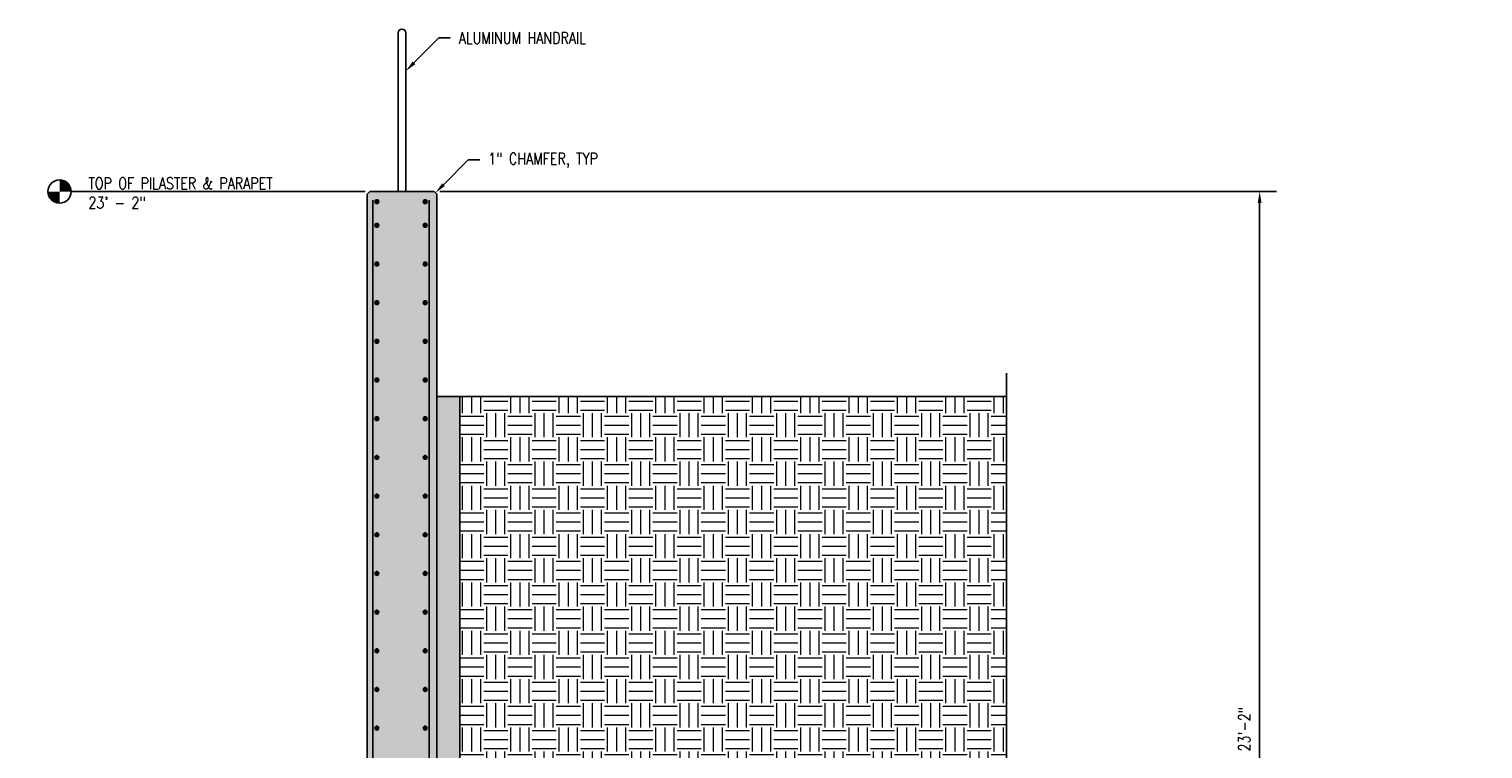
# Model space of a CAD drawing. Header units: inches. Extents: x -1901 to 1441, y 530 to 942.
# Tile 8 of 8: x 66 to 442, y 756 to 942. Entities that reach past the tile are written whole.
import ezdxf
from ezdxf import colors
from ezdxf.entities.mleader import LeaderData, LeaderLine
from ezdxf.math import Vec2, Vec3

# ---------------------------------------------------------------- set-up
doc = ezdxf.new("R2010")
doc.units = ezdxf.units.IN
doc.header["$MEASUREMENT"] = 0
for name, color, linetype in [('A-DETL', 3, 'Continuous'), ('A-DETL-GENF', 3, 'Continuous'), ('A-DETL-MEDM', 3, 'Continuous'), ('A-DETL-WIDE', 5, 'Continuous'), ('A-WALL', 4, 'Continuous'), ('S-ANNO-DIMS', 1, 'Continuous'), ('S-ANNO-TEXT', 2, 'Continuous'), ('S-GUARD RAIL', 1, 'Continuous')]:
    doc.layers.add(name, color=color, linetype=linetype)
doc.layers.add('A-WALL-PATT', color=9, linetype='Continuous', lineweight=18, true_color=0x808080)
doc.layers.add('S-ANNO-SYMB', color=2, linetype='Continuous', lineweight=25)
doc.styles.add('Annotative', font='romans.shx', dxfattribs={"width": 0.8, "height": 0.125})
doc.dimstyles.new('Annotative', dxfattribs={"dimscale": 0, "dimtxt": 0.125, "dimasz": 0.125, "dimexe": 0.179688, "dimexo": 0.0625, "dimgap": 0.09, "dimtad": 1, "dimdec": 3, "dimzin": 3, "dimdsep": 46, "dimlunit": 4, "dimtxsty": 'Annotative', "dimcen": 0.09, "dimclrt": 2, "dimazin": 2, "dimtfac": 1, "dimtdec": 3, "dimtmove": 1, "dimatfit": 3, "dimfxl": 1, "dimtfill": 1, "dimfrac": 2, "dimtolj": 1, "dimtzin": 0, "dimarcsym": 0})

# ---------------------------------------------------------------- blocks, each defined once
blk = doc.blocks.new('*D15')
at = {"layer": 'S-ANNO-DIMS', "color": 0, "lineweight": -2, "transparency": 16777216}
for p, q in [((172.59, 900.27), (388.96, 900.27)), ((384.64, 625.27), (384.64, 897.27)), ((320.47, 622.27), (388.96, 622.27))]:
    blk.add_line(p, q, dxfattribs=at)
at = {"layer": 'S-ANNO-DIMS', "color": 0, "transparency": 16777216}
for points in [[(384.14, 897.27), (385.14, 897.27), (384.64, 900.27)], [(384.14, 625.27), (385.14, 625.27), (384.64, 622.27)]]:
    blk.add_solid(points, dxfattribs=at)
at = {"layer": 'S-ANNO-DIMS', "color": 2, "lineweight": -3, "transparency": 16777216, "insert": (380.7, 761.27), "char_height": 3, "width": 15.0412, "attachment_point": 5, "rotation": 90, "style": 'Annotative'}
blk.add_mtext('\\A1;23\'-2"', dxfattribs=at)
blk = doc.blocks.new('Reinforcing Bar Section_USACE - __8-579028-INTERIOR COLUMN SECTION')
h = blk.add_hatch(color=256)
h.dxf.hatch_style = 1
h.paths.add_polyline_path([(-1051.45, 205.4, 1), (-1052.45, 205.4, 1)])
blk.add_circle((-1051.95, 205.4), 0.5)
blk = doc.blocks.new('Level Circle AEC')
at = {"layer": 'S-ANNO-SYMB', "lineweight": -3}
h = blk.add_hatch(color=256, dxfattribs=at)
edge = h.paths.add_edge_path()
edge.add_line((373.71, 0), (367.71, 0))
edge.add_arc((373.71, 0), 6, 90, 180, ccw=False)
edge.add_line((373.71, 6), (373.71, 0))
h = blk.add_hatch(color=256, dxfattribs=at)
edge = h.paths.add_edge_path()
edge.add_line((373.71, -6), (373.71, 0))
edge.add_line((373.71, 0), (379.71, 0))
edge.add_arc((373.71, 0), 6, 270, 360, ccw=False)
blk.add_circle((373.71, 0), 6, dxfattribs=at)

msp = doc.modelspace()

# ---------------------------------------------------------------- hatches: boundary and pattern name
at = {"layer": 'A-WALL-PATT', "lineweight": -3}
h = msp.add_hatch(dxfattribs=at)
h.set_pattern_fill('AR-CONC', color=8, style=0)
h.set_pattern_definition([(50, (1180.769, 622.2737), (7.172602, -0.62752), [0.75, -8.25]), (355, (1180.769, 622.274), (-1.387513, 7.52192), [0.6, -6.6]), (100.45144, (1181.3665, 622.2214), (5.78509, 6.8944), [0.6374, -7.01142]), (46.1842, (1180.769, 624.274), (10.67241, -1.65519), [1.125, -12.375]), (96.6356, (1181.658, 624.136), (9.34662, 9.74119), [0.9561, -10.51714]), (351.1842, (1180.769, 624.274), (9.34662, 9.74119), [0.9, -9.9]), (21, (1181.769, 623.7737), (5.96907, -4.02619), [0.75, -8.25]), (326, (1181.769, 623.774), (2.433153, 7.2515), [0.6, -6.6]), (71.45144, (1182.266, 623.438), (8.402224, 3.22531), [0.6374, -7.01142]), (37.5, (1180.7688, 622.2737), (0.1215986, 3.3289385), [0, -6.52, 0, -6.7, 0, -6.625]), (7.5, (1180.7688, 622.2737), (2.630695, 3.944117), [0, -3.82, 0, -6.37, 0, -2.525]), (327.5, (1178.5388, 622.2737), (5.3382244, -0.225549), [0, -2.5, 0, -7.8, 0, -10.35]), (317.5, (1177.539, 622.2737), (5.831862, 1.00105), [0, -3.25, 0, -5.18, 0, -7.35])])
h.paths.add_polyline_path([(153.7985, 899.566), (154.5061, 900.2737), (171.0908, 900.2737), (171.7985, 899.566), (171.7985, 622.2737), (153.7985, 622.2737)])
edge = h.paths.add_edge_path(flags=16)
edge.add_arc((156.2985, 721.5399), 0.5, 0, 360)
edge = h.paths.add_edge_path(flags=16)
edge.add_arc((156.2985, 711.5399), 0.5, 0, 360)
edge = h.paths.add_edge_path(flags=16)
edge.add_arc((168.7985, 721.5399), 0.5, 0, 360)
edge = h.paths.add_edge_path(flags=16)
edge.add_arc((168.7985, 711.5399), 0.5, 0, 360)
edge = h.paths.add_edge_path(flags=16)
edge.add_arc((156.2985, 731.5399), 0.5, 0, 360)
edge = h.paths.add_edge_path(flags=16)
edge.add_arc((156.2985, 701.5399), 0.5, 0, 360)
edge = h.paths.add_edge_path(flags=16)
edge.add_arc((168.7985, 731.5399), 0.5, 0, 360)
edge = h.paths.add_edge_path(flags=16)
edge.add_arc((168.7985, 701.5399), 0.5, 0, 360)
edge = h.paths.add_edge_path(flags=16)
edge.add_arc((156.2985, 741.5399), 0.5, 0, 360)
edge = h.paths.add_edge_path(flags=16)
edge.add_arc((168.7985, 741.5399), 0.5, 0, 360)
edge = h.paths.add_edge_path(flags=16)
edge.add_arc((156.2985, 691.5399), 0.5, 0, 360)
edge = h.paths.add_edge_path(flags=16)
edge.add_arc((168.7985, 691.5399), 0.5, 0, 360)
edge = h.paths.add_edge_path(flags=16)
edge.add_arc((156.2985, 751.5399), 0.5, 0, 360)
edge = h.paths.add_edge_path(flags=16)
edge.add_arc((168.7985, 751.5399), 0.5, 0, 360)
edge = h.paths.add_edge_path(flags=16)
edge.add_arc((156.2985, 681.5399), 0.5, 0, 360)
edge = h.paths.add_edge_path(flags=16)
edge.add_arc((168.7985, 681.5399), 0.5, 0, 360)
edge = h.paths.add_edge_path(flags=16)
edge.add_arc((156.2985, 761.5399), 0.5, 0, 360)
edge = h.paths.add_edge_path(flags=16)
edge.add_arc((168.7985, 761.5399), 0.5, 0, 360)
edge = h.paths.add_edge_path(flags=16)
edge.add_arc((156.2985, 671.5399), 0.5, 0, 360)
edge = h.paths.add_edge_path(flags=16)
edge.add_arc((168.7985, 671.5399), 0.5, 0, 360)
edge = h.paths.add_edge_path(flags=16)
edge.add_arc((156.2985, 771.5399), 0.5, 0, 360)
edge = h.paths.add_edge_path(flags=16)
edge.add_arc((168.7985, 771.5399), 0.5, 0, 360)
edge = h.paths.add_edge_path(flags=16)
edge.add_arc((156.2985, 661.5399), 0.5, 0, 360)
edge = h.paths.add_edge_path(flags=16)
edge.add_arc((168.7985, 661.5399), 0.5, 0, 360)
edge = h.paths.add_edge_path(flags=16)
edge.add_arc((156.2985, 781.5399), 0.5, 0, 360)
edge = h.paths.add_edge_path(flags=16)
edge.add_arc((168.7985, 781.5399), 0.5, 0, 360)
edge = h.paths.add_edge_path(flags=16)
edge.add_arc((156.2985, 651.5399), 0.5, 0, 360)
edge = h.paths.add_edge_path(flags=16)
edge.add_arc((168.7985, 651.5399), 0.5, 0, 360)
edge = h.paths.add_edge_path(flags=16)
edge.add_arc((156.2985, 791.5399), 0.5, 0, 360)
edge = h.paths.add_edge_path(flags=16)
edge.add_arc((168.7985, 791.5399), 0.5, 0, 360)
edge = h.paths.add_edge_path(flags=16)
edge.add_arc((157.2985, 641.5399), 0.5, 0, 360)
edge = h.paths.add_edge_path(flags=16)
edge.add_arc((167.986, 641.5399), 0.5, 0, 360)
edge = h.paths.add_edge_path(flags=16)
edge.add_arc((156.2985, 801.5399), 0.5, 0, 360)
edge = h.paths.add_edge_path(flags=16)
edge.add_arc((168.7985, 801.5399), 0.5, 0, 360)
edge = h.paths.add_edge_path(flags=16)
edge.add_arc((157.2985, 631.5399), 0.5, 0, 360)
edge = h.paths.add_edge_path(flags=16)
edge.add_arc((167.986, 631.5399), 0.5, 0, 360)
edge = h.paths.add_edge_path(flags=16)
edge.add_arc((156.2985, 811.5399), 0.5, 0, 360)
edge = h.paths.add_edge_path(flags=16)
edge.add_arc((168.7985, 811.5399), 0.5, 0, 360)
edge = h.paths.add_edge_path(flags=16)
edge.add_arc((156.2985, 821.5399), 0.5, 0, 360)
edge = h.paths.add_edge_path(flags=16)
edge.add_arc((168.7985, 821.5399), 0.5, 0, 360)
edge = h.paths.add_edge_path(flags=16)
edge.add_arc((156.2985, 831.5399), 0.5, 0, 360)
edge = h.paths.add_edge_path(flags=16)
edge.add_arc((168.7985, 831.5399), 0.5, 0, 360)
edge = h.paths.add_edge_path(flags=16)
edge.add_arc((156.2985, 841.5399), 0.5, 0, 360)
edge = h.paths.add_edge_path(flags=16)
edge.add_arc((168.7985, 841.5399), 0.5, 0, 360)
edge = h.paths.add_edge_path(flags=16)
edge.add_arc((156.2985, 851.5399), 0.5, 0, 360)
edge = h.paths.add_edge_path(flags=16)
edge.add_arc((168.7985, 851.5399), 0.5, 0, 360)
edge = h.paths.add_edge_path(flags=16)
edge.add_arc((156.2985, 861.5399), 0.5, 0, 360)
edge = h.paths.add_edge_path(flags=16)
edge.add_arc((168.7985, 861.5399), 0.5, 0, 360)
h = msp.add_hatch(dxfattribs=at)
h.set_pattern_fill('AR-SAND', color=8, style=0)
h.set_pattern_definition([(37.5, (1180.7688, 622.2737), (-0.0629934, 1.9268238), [0, -1.52, 0, -1.7, 0, -1.625]), (7.5, (1180.7688, 622.2737), (1.769777, 2.822146), [0, -0.82, 0, -1.37, 0, -0.525]), (327.5, (1179.5388, 622.2737), (3.1141419, 0.005659), [0, -0.5, 0, -1.8, 0, -2.35]), (317.5, (1179.5388, 622.2737), (3.0061266, 0.8776756), [0, -0.25, 0, -1.18, 0, -1.35])])
h.paths.add_polyline_path([(171.7985, 847.2737), (177.7985, 847.2737), (177.7985, 652.2737), (201.7985, 652.2737), (201.7985, 622.2737), (195.7985, 622.2737), (195.7985, 646.2737), (171.7985, 646.2737)])
at = {"layer": 'A-WALL-PATT'}
h = msp.add_hatch(dxfattribs=at)
h.set_pattern_fill('EARTH', color=8, scale=25, style=0)
h.set_pattern_definition([(0, (340.2164, 0), (6.25, 6.25), [6.25, -6.25]), (0, (340.2164, 2.344), (6.25, 6.25), [6.25, -6.25]), (0, (340.2164, 4.6875), (6.25, 6.25), [6.25, -6.25]), (90, (340.9976, 5.469), (-6.25, 6.25), [6.25, -6.25]), (90, (343.3414, 5.469), (-6.25, 6.25), [6.25, -6.25]), (90, (345.685, 5.469), (-6.25, 6.25), [6.25, -6.25])])
edge = h.paths.add_edge_path()
edge.add_line((319.1619, 847.2737), (177.7985, 847.2737))
edge.add_line((177.7985, 847.2737), (177.7985, 652.2737))
edge.add_line((177.7985, 652.2737), (201.7985, 652.2737))
edge.add_line((201.7985, 652.2737), (201.7985, 625.2737))
edge.add_line((201.7985, 625.2737), (220.5718, 625.2737))
edge.add_arc((220.5718, 622.2737), 3, 0, 90, ccw=False)
edge.add_line((223.5718, 622.2737), (318.9742, 622.198))
edge.add_line((318.9742, 622.198), (319.1618, 717.4764))
edge.add_line((319.1618, 717.4764), (314.0883, 717.5521))
edge.add_line((314.0883, 717.5521), (323.9493, 721.9953))
edge.add_line((323.9493, 721.9953), (319.1619, 721.9953))
edge.add_line((319.1619, 721.9953), (319.1619, 847.2737))

# ---------------------------------------------------------------- linework, layer by layer
at = {"layer": 'A-DETL'}
msp.add_lwpolyline([(177.7985, 847.2737), (177.7985, 652.2737), (201.7985, 652.2737), (201.7985, 622.2737)], dxfattribs=at)
at = {"layer": 'A-DETL-MEDM', "lineweight": -3}
msp.add_line((171.7985, 847.2737), (319.1619, 847.2737), dxfattribs=at)
msp.add_lwpolyline([(319.1619, 853.2737), (319.1619, 721.9953), (323.9493, 721.9953), (314.0883, 717.5521), (319.1619, 717.5521), (318.9034, 586.2737)], dxfattribs=at)
at = {"layer": 'A-DETL-WIDE', "lineweight": -3}
for points in [[(155.2985, 898.0399), (155.2985, 585.347, -0.41421356), (152.6685, 582.717), (143.7645, 582.717)], [(169.7985, 898.0399), (169.7985, 585.347, 0.41421356), (172.4285, 582.717), (181.3324, 582.717)]]:
    msp.add_lwpolyline(points, format="xyb", dxfattribs=at)
at = {"layer": 'A-WALL', "lineweight": -3}
msp.add_lwpolyline([(153.7985, 622.2737), (153.7985, 899.566), (154.5061, 900.2737), (171.0908, 900.2737), (171.7985, 899.566), (171.7985, 622.2737)], dxfattribs=at)
at = {"layer": 'S-ANNO-SYMB', "lineweight": -3}
msp.add_line((153.2582, 900.2737), (77.2518, 900.2737), dxfattribs=at)
at = {"layer": 'S-GUARD RAIL'}
msp.add_lwpolyline([(163.7985, 900.2737), (163.7985, 941.2737, 1), (161.7985, 941.2737), (161.7985, 900.2737)], format="xyb", dxfattribs=at)

# ---------------------------------------------------------------- block references
at = {"layer": 'A-DETL-GENF', "lineweight": -3, "xscale": -1}
for p in [(-895.6546, 692.2543), (-895.6546, 686.1428), (-895.6546, 676.1428), (-895.6546, 666.1428), (-895.6546, 656.1428), (-895.6546, 646.1428), (-895.6546, 636.1428), (-895.6546, 626.1428), (-895.6546, 616.1428), (-895.6546, 606.1428), (-895.6546, 596.1428), (-895.6546, 586.1428), (-895.6546, 576.1428), (-895.6546, 566.1428), (-895.6546, 556.1428)]:
    msp.add_blockref('Reinforcing Bar Section_USACE - __8-579028-INTERIOR COLUMN SECTION', p, dxfattribs=at)
at = {"layer": 'A-DETL-GENF', "lineweight": -3}
for p in [(1220.7515, 692.2543), (1220.7515, 686.1428), (1220.7515, 676.1428), (1220.7515, 666.1428), (1220.7515, 656.1428), (1220.7515, 646.1428), (1220.7515, 636.1428), (1220.7515, 626.1428), (1220.7515, 616.1428), (1220.7515, 606.1428), (1220.7515, 596.1428), (1220.7515, 586.1428), (1220.7515, 576.1428), (1220.7515, 566.1428), (1220.7515, 556.1428)]:
    msp.add_blockref('Reinforcing Bar Section_USACE - __8-579028-INTERIOR COLUMN SECTION', p, dxfattribs=at)
at = {"layer": 'S-ANNO-SYMB', "lineweight": -3, "xscale": -0.5, "yscale": 0.5, "zscale": 0.5}
msp.add_blockref('Level Circle AEC', (261.1053, 900.2737), dxfattribs=at)

# ---------------------------------------------------------------- texts
at = {"layer": 'S-ANNO-TEXT', "lineweight": -3, "insert": (81.7101, 899.8983), "char_height": 3, "width": 59.582955, "attachment_point": 4, "style": 'Annotative'}
msp.add_mtext('TOP OF PILASTER & PARAPET\\P23\' - 2"', dxfattribs=at)

# ---------------------------------------------------------------- dimensions: what is measured, and where the dimension line sits
at = {"layer": 'S-ANNO-DIMS', "lineweight": -3}
dim = msp.add_linear_dim(base=(384.6448, 900.2737), p1=(318.9653, 622.2737), p2=(171.0908, 900.2737), angle=90, dimstyle='Annotative', override={"dimpost": '\\X', "dimtfill": 0}, dxfattribs=at)
dim.commit()
dim.dimension.update_dxf_attribs({"geometry": '*D15', "text_midpoint": (380.6991, 761.2737)})

# ---------------------------------------------------------------- leaders
at = {"layer": 'S-ANNO-TEXT', "lineweight": -3}
ml = msp.add_multileader_mtext('Standard', dxfattribs=at)
ml.set_content('ALUMINUM HANDRAIL', color=256, style='Annotative')
ml.set_leader_properties(color=1, linetype='ByLayer', lineweight=-1)
ml.build(insert=Vec2(0, 0))
ml.multileader.update_dxf_attribs({"text_right_attachment_type": 3, "dogleg_length": 0.125, "arrow_head_size": 3, "scale": 24})
ctx = ml.context
ctx.base_point, ctx.scale, ctx.char_height, ctx.arrow_head_size, ctx.landing_gap_size, ctx.plane_origin = Vec3(175.3097, 939.9864), 24, 3, 3, 2.16, Vec3(143.0285, 901.4737)
ctx.right_attachment = 3
notes = []
notes.append((ctx, [(1, (1, 1, 0), (172.3097, 939.9864), (1, 0), 3, [(1, [(163.7985, 931.4158)], 0, [])])]))
ctx.mtext.insert, ctx.mtext.flow_direction = Vec3(177.4697, 941.4864), 5
ml = msp.add_multileader_mtext('Standard', dxfattribs=at)
ml.set_content('1" CHAMFER, TYP', color=256, style='Annotative')
ml.set_leader_properties(color=1, linetype='ByLayer', lineweight=-1)
ml.build(insert=Vec2(0, 0))
ml.multileader.update_dxf_attribs({"text_right_attachment_type": 3, "dogleg_length": 0.125, "arrow_head_size": 3, "scale": 24})
ctx = ml.context
ctx.base_point, ctx.scale, ctx.char_height, ctx.arrow_head_size, ctx.landing_gap_size, ctx.plane_origin = Vec3(182.9559, 908.4904), 24, 3, 3, 2.16, Vec3(150.6747, 839.9777)
ctx.right_attachment = 3
notes.append((ctx, [(1, (1, 1, 0), (179.9559, 908.4904), (1, 0), 3, [(1, [(171.4446, 899.9199)], 0, [])])]))
ctx.mtext.insert, ctx.mtext.flow_direction = Vec3(185.1159, 910.2762), 5
ml = msp.add_multileader_mtext('Standard', dxfattribs=at)
ml.set_content('TOP OF SOIL', color=256, style='Annotative')
ml.set_leader_properties(color=1, linetype='ByLayer', lineweight=-1)
ml.build(insert=Vec2(0, 0))
ml.multileader.update_dxf_attribs({"text_right_attachment_type": 3, "dogleg_length": 0.125, "arrow_head_size": 3, "scale": 24})
ctx = ml.context
ctx.base_point, ctx.scale, ctx.char_height, ctx.arrow_head_size, ctx.landing_gap_size, ctx.plane_origin = Vec3(-63.7535, 860.0917), 24, 3, 3, 2.16, Vec3(-34.1349, 797.4112)
ctx.right_attachment = 3
notes.append((ctx, [(0, (1, 1, 0), (-66.7535, 860.0917), (1, 0), 3, [(3, [(-82.3965, 846.2737)], 0, [])])]))
ctx.mtext.insert, ctx.mtext.width, ctx.mtext.flow_direction = Vec3(-61.5935, 861.5917), 39.396127, 5
for ctx, leaders in notes:
    for number, flags, end, landing, length, lines in leaders:
        leader = LeaderData()
        leader.index, (leader.has_last_leader_line, leader.has_dogleg_vector, leader.attachment_direction) = number, flags
        leader.last_leader_point, leader.dogleg_vector, leader.dogleg_length = Vec3(end), Vec3(landing), length
        for number, points, colour, breaks in lines:
            line = LeaderLine()
            line.index, line.vertices, line.color, line.breaks = number, Vec3.list(points), colors.encode_raw_color(colour), breaks
            leader.lines.append(line)
        ctx.leaders.append(leader)

doc.saveas('drawing.dxf')
